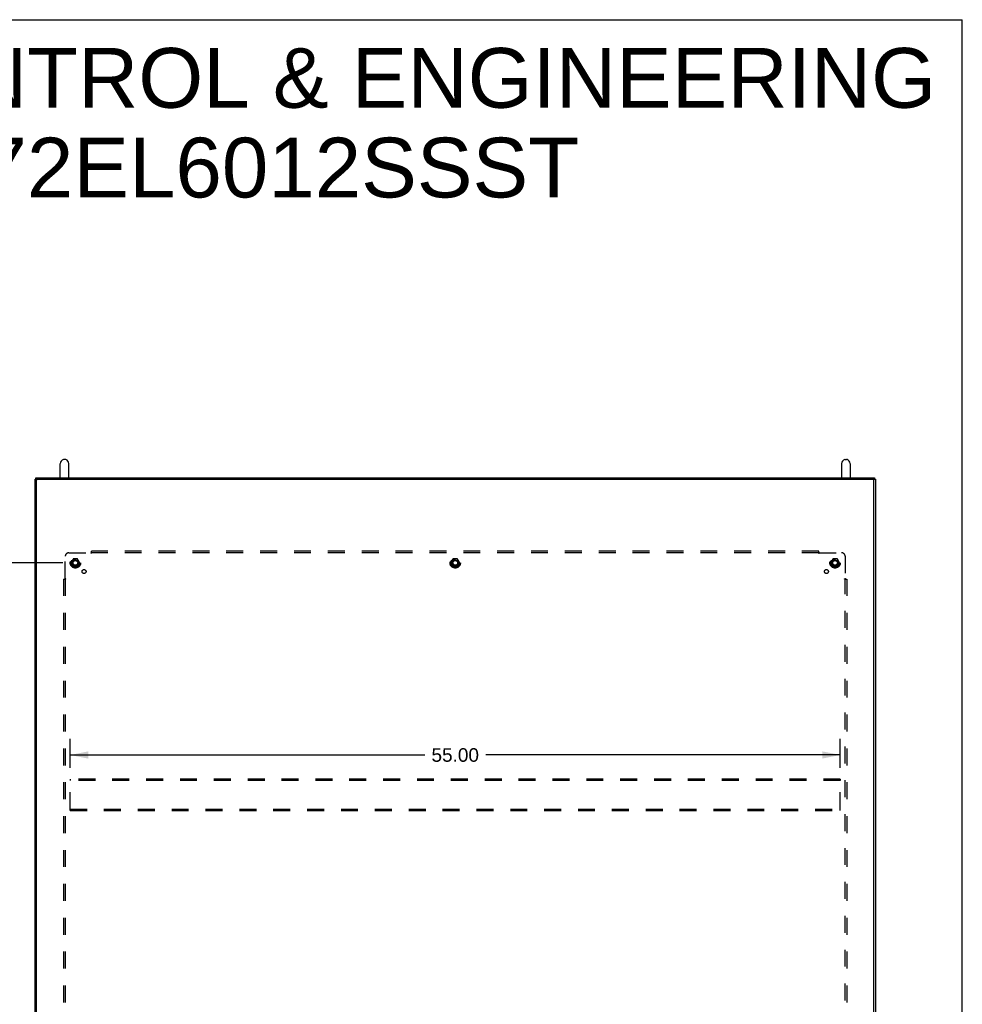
# Model space of a CAD drawing. Header units: inches. Extents: x 0 to 220, y 0 to 142.
# Tile 76 of 76: x 153 to 220, y 72 to 142. Entities that reach past the tile are written whole.
import ezdxf

# ---------------------------------------------------------------- set-up
doc = ezdxf.new("R2010")
doc.units = ezdxf.units.IN
doc.header["$LTSCALE"] = 12.090517
doc.header["$MEASUREMENT"] = 0
doc.linetypes.add('HIDDEN', pattern=[0.2, 0.1, -0.1])
doc.layers.get('0').update_dxf_attribs({"linetype": 'CONTINUOUS'})
for name, color, linetype in [('DEFAULT_2', 8, 'HIDDEN'), ('DIMENSIONS', 7, 'CONTINUOUS'), ('SUBPANEL', 7, 'CONTINUOUS')]:
    doc.layers.add(name, color=color, linetype=linetype)
doc.styles.get("Standard").update_dxf_attribs({"font": 'arial.ttf'})
doc.dimstyles.new('DIMSTYLE_1', dxfattribs={"dimtxt": 0.969828, "dimasz": 1.293103, "dimexe": 0.09, "dimexo": 0.07, "dimgap": 0.0375, "dimtad": 0, "dimtih": 1, "dimtoh": 1, "dimzin": 4, "dimdsep": 46, "dimtxsty": 'Standard', "dimblk": '_FILLED', "dimblk1": '_FILLED', "dimblk2": '_FILLED', "dimcen": 0.09, "dimazin": 1, "dimtfac": 1, "dimtdec": 3, "dimtofl": 0, "dimtmove": 0, "dimatfit": 3, "dimldrblk": '_FILLED', "dimfxl": 0, "dimtolj": 1, "dimtzin": 4, "dimarcsym": 0})

# ---------------------------------------------------------------- blocks, each defined once
blk = doc.blocks.new('_FILLED')
at = {"color": 0, "linetype": 'ByBlock'}
blk.add_solid([(0, 0), (-1, 0.2), (-1, -0.2)], dxfattribs=at)
blk = doc.blocks.new('*D2')
at = {"layer": 'DIMENSIONS', "color": 2, "linetype": 'Continuous'}
for p, q in [((155.587, 103.466), (146.877, 103.466)), ((148.041, 103.466), (148.041, 71.311)), ((148.041, 37.216), (148.041, 69.371)), ((155.587, 37.216), (146.877, 37.216))]:
    blk.add_line(p, q, dxfattribs=at)
at = {"layer": 'DIMENSIONS', "color": 2, "linetype": 'Continuous', "xscale": 1.2931034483, "yscale": 1.2931034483, "zscale": 1.2931034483}
for p, rotation in [((148.041, 103.466), 90), ((148.041, 37.216), 270)]:
    blk.add_blockref('_FILLED', p, dxfattribs=dict(at, rotation=rotation))
at = {"layer": 'DIMENSIONS', "color": 2, "linetype": 'Continuous', "insert": (148.041, 70.826), "char_height": 0.9698, "width": 3.38899, "attachment_point": 2, "line_spacing_factor": 0.9}
blk.add_mtext('66.25', dxfattribs=at)
blk = doc.blocks.new('*D7')
at = {"layer": 'DIMENSIONS', "color": 2, "linetype": 'Continuous'}
for p, q in [((156.117, 88.83), (156.117, 90.915)), ((211.117, 88.83), (211.117, 90.915)), ((156.117, 89.751), (181.438, 89.751)), ((211.117, 89.751), (185.797, 89.751))]:
    blk.add_line(p, q, dxfattribs=at)
at = {"layer": 'DIMENSIONS', "color": 2, "linetype": 'Continuous', "xscale": 1.2931034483, "yscale": 1.2931034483, "zscale": 1.2931034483, "rotation": 180}
blk.add_blockref('_FILLED', (156.117, 89.751), dxfattribs=at)
at = {"layer": 'DIMENSIONS', "color": 2, "linetype": 'Continuous', "xscale": 1.2931034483, "yscale": 1.2931034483, "zscale": 1.2931034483}
blk.add_blockref('_FILLED', (211.117, 89.751), dxfattribs=at)
at = {"layer": 'DIMENSIONS', "color": 2, "linetype": 'Continuous', "insert": (183.617, 90.236), "char_height": 0.9698, "width": 3.38899, "attachment_point": 2, "line_spacing_factor": 0.9}
blk.add_mtext('55.00', dxfattribs=at)

msp = doc.modelspace()

# ---------------------------------------------------------------- linework, layer by layer
at = {"color": 7, "linetype": 'Continuous'}
for p, q in [((0, 142.241), (219.828, 142.241)), ((219.828, 0), (219.828, 142.241)), ((155.415, 109.546), (155.415, 110.547)), ((155.765, 110.848), (155.677, 110.848)), ((156.027, 109.546), (156.027, 110.547)), ((211.207, 110.547), (211.207, 109.546)), ((211.469, 110.848), (211.557, 110.848)), ((211.819, 110.547), (211.819, 109.546)), ((153.721, 109.435), (153.617, 109.435)), ((153.669, 109.435), (153.669, 109.53)), ((153.721, 109.371), (153.721, 109.435)), ((153.729, 109.546), (213.505, 109.546)), ((213.513, 109.371), (213.513, 109.435)), ((213.513, 109.435), (213.617, 109.435)), ((213.565, 109.53), (213.565, 109.435))]:
    msp.add_line(p, q, dxfattribs=at)
at = {"color": 3, "linetype": 'Continuous'}
for p, q in [((153.617, 34.445), (153.617, 109.435)), ((153.721, 34.505), (153.721, 109.371)), ((153.729, 109.445), (213.505, 109.445)), ((213.453, 109.431), (153.781, 109.431)), ((213.513, 34.505), (213.513, 109.371)), ((213.617, 109.435), (213.617, 34.445))]:
    msp.add_line(p, q, dxfattribs=at)
at = {"color": 7, "linetype": 'Continuous'}
for points in [[(153.669, 109.53), (153.669, 109.531), (153.67, 109.532), (153.671, 109.534), (153.672, 109.535), (153.674, 109.536), (153.676, 109.537), (153.678, 109.538), (153.681, 109.539), (153.684, 109.54), (153.687, 109.541), (153.69, 109.542), (153.694, 109.543), (153.698, 109.543), (153.702, 109.544), (153.706, 109.544), (153.711, 109.545), (153.715, 109.545), (153.72, 109.545), (153.724, 109.546), (153.729, 109.546)], [(213.505, 109.546), (213.51, 109.546), (213.515, 109.545), (213.519, 109.545), (213.524, 109.545), (213.528, 109.544), (213.532, 109.544), (213.536, 109.543), (213.54, 109.543), (213.544, 109.542), (213.548, 109.541), (213.551, 109.54), (213.554, 109.539), (213.556, 109.538), (213.559, 109.537), (213.561, 109.536), (213.562, 109.535), (213.563, 109.534), (213.564, 109.532), (213.565, 109.531), (213.565, 109.53)]]:
    msp.add_lwpolyline(points, dxfattribs=at)
at = {"color": 3, "linetype": 'Continuous'}
for points in [[(153.729, 109.445), (153.724, 109.445), (153.72, 109.445), (153.715, 109.445), (153.711, 109.444), (153.706, 109.444), (153.702, 109.443), (153.698, 109.443), (153.694, 109.442), (153.69, 109.441), (153.687, 109.441), (153.684, 109.44), (153.681, 109.439), (153.678, 109.438), (153.676, 109.437), (153.674, 109.436), (153.673, 109.435)], [(213.561, 109.435), (213.561, 109.436), (213.559, 109.437), (213.556, 109.438), (213.554, 109.439), (213.551, 109.44), (213.548, 109.441), (213.544, 109.441), (213.54, 109.442), (213.536, 109.443), (213.532, 109.443), (213.528, 109.444), (213.524, 109.444), (213.519, 109.445), (213.515, 109.445), (213.51, 109.445), (213.505, 109.445)]]:
    msp.add_lwpolyline(points, dxfattribs=at)
at = {"color": 7, "linetype": 'Continuous'}
for centre, radius, start, end in [((155.721, 110.548), 0.306, 105.63034, 180), ((155.677, 110.704), 0.144, 90, 105.63034), ((155.765, 110.704), 0.144, 74.36966, 90), ((155.721, 110.548), 0.306, 0, 74.36966), ((211.513, 110.548), 0.306, 105.63034, 180), ((211.469, 110.704), 0.144, 90, 105.63034), ((211.557, 110.704), 0.144, 74.36966, 90), ((211.513, 110.548), 0.306, 0, 74.36966)]:
    msp.add_arc(centre, radius, start, end, dxfattribs=at)
at = {"color": 3, "linetype": 'Continuous'}
for centre, start, end in [((153.781, 109.371), 90, 180), ((213.453, 109.371), 0, 90)]:
    msp.add_arc(centre, 0.06, start, end, dxfattribs=at)
at = {"layer": 'DEFAULT_2', "color": 8, "linetype": 'HIDDEN'}
for p, q in [((156.329, 103.739), (156.175, 103.471)), ((156.175, 103.461), (156.329, 103.194)), ((156.647, 103.744), (156.338, 103.744)), ((156.81, 103.471), (156.655, 103.739)), ((156.655, 103.194), (156.81, 103.461)), ((183.454, 103.739), (183.3, 103.471)), ((183.3, 103.461), (183.454, 103.194)), ((183.772, 103.744), (183.463, 103.744)), ((183.935, 103.471), (183.78, 103.739)), ((183.78, 103.194), (183.935, 103.461)), ((210.579, 103.739), (210.425, 103.471)), ((210.425, 103.461), (210.579, 103.194)), ((210.897, 103.744), (210.588, 103.744)), ((211.06, 103.471), (210.905, 103.739)), ((210.905, 103.194), (211.06, 103.461)), ((156.647, 103.189), (156.338, 103.189)), ((183.772, 103.189), (183.463, 103.189)), ((210.897, 103.189), (210.588, 103.189)), ((156.117, 88.029), (156.117, 87.925)), ((211.117, 88.029), (156.117, 88.029)), ((156.117, 85.883), (156.117, 87.925)), ((211.117, 87.925), (156.117, 87.925)), ((211.117, 88.029), (211.117, 87.925)), ((211.117, 85.883), (211.117, 87.925)), ((156.117, 85.779), (156.117, 85.883)), ((156.117, 85.883), (211.117, 85.883)), ((156.117, 85.779), (211.117, 85.779)), ((211.117, 85.779), (211.117, 85.883))]:
    msp.add_line(p, q, dxfattribs=at)
for centre, radius in [((156.492, 103.466), 0.372), ((156.492, 103.466), 0.356), ((156.492, 103.466), 0.318), ((156.492, 103.466), 0.204), ((156.492, 103.466), 0.183), ((156.492, 103.466), 0.183), ((156.492, 103.466), 0.166), ((183.617, 103.466), 0.372), ((183.617, 103.466), 0.356), ((183.617, 103.466), 0.318), ((183.617, 103.466), 0.204), ((183.617, 103.466), 0.183), ((183.617, 103.466), 0.183), ((183.617, 103.466), 0.166), ((210.742, 103.466), 0.372), ((210.742, 103.466), 0.356), ((210.742, 103.466), 0.318), ((210.742, 103.466), 0.204), ((210.742, 103.466), 0.183), ((210.742, 103.466), 0.183), ((210.742, 103.466), 0.166)]:
    msp.add_circle(centre, radius, dxfattribs=at)
for centre, start, end in [((156.183, 103.466), 150.01268, 209.98829), ((156.338, 103.734), 90.01235, 149.98915), ((156.647, 103.734), 30.01204, 89.98872), ((156.801, 103.466), 330.01268, 29.98829), ((183.308, 103.466), 150.01268, 209.98829), ((183.463, 103.734), 90.01235, 149.98915), ((183.772, 103.734), 30.01204, 89.98872), ((183.926, 103.466), 330.01268, 29.98829), ((210.433, 103.466), 150.01268, 209.98829), ((210.588, 103.734), 90.01235, 149.98915), ((210.897, 103.734), 30.01204, 89.98872), ((211.051, 103.466), 330.01268, 29.98829), ((156.338, 103.199), 210.01204, 269.98872), ((156.647, 103.199), 270.01235, 329.98915), ((183.463, 103.199), 210.01204, 269.98872), ((183.772, 103.199), 270.01235, 329.98915), ((210.588, 103.199), 210.01204, 269.98872), ((210.897, 103.199), 270.01235, 329.98915)]:
    msp.add_arc(centre, 0.01, start, end, dxfattribs=at)
at = {"layer": 'SUBPANEL', "color": 8, "linetype": 'HIDDEN'}
for p, q in [((156.023, 104.185), (157.613, 104.185)), ((157.631, 104.204), (157.625, 104.197)), ((157.648, 104.144), (157.648, 104.31)), ((209.586, 104.31), (157.648, 104.31)), ((209.586, 104.185), (157.648, 104.185)), ((209.586, 104.144), (209.586, 104.31)), ((209.621, 104.185), (211.211, 104.185)), ((155.773, 102.345), (155.773, 103.935)), ((211.461, 103.935), (211.461, 102.345)), ((155.648, 102.31), (155.648, 38.372)), ((155.648, 102.31), (155.814, 102.31)), ((155.773, 102.31), (155.773, 38.372)), ((211.42, 102.31), (211.586, 102.31)), ((211.461, 38.372), (211.461, 102.31)), ((211.48, 102.327), (211.473, 102.333)), ((211.586, 102.31), (211.586, 38.372))]:
    msp.add_line(p, q, dxfattribs=at)
for points in [[(157.625, 104.197), (157.623, 104.195), (157.621, 104.193), (157.619, 104.192), (157.618, 104.19), (157.616, 104.188), (157.614, 104.186), (157.613, 104.185)], [(157.648, 104.144), (157.647, 104.145), (157.645, 104.145), (157.643, 104.146), (157.642, 104.147), (157.64, 104.148), (157.639, 104.15), (157.637, 104.151), (157.635, 104.152), (157.634, 104.154), (157.633, 104.156), (157.631, 104.157), (157.63, 104.159), (157.629, 104.161), (157.627, 104.163), (157.626, 104.166), (157.625, 104.168), (157.623, 104.17), (157.622, 104.173), (157.62, 104.175), (157.619, 104.177), (157.617, 104.179), (157.616, 104.181), (157.614, 104.183), (157.613, 104.185)], [(157.648, 104.223), (157.647, 104.221), (157.645, 104.219), (157.644, 104.217), (157.642, 104.215), (157.64, 104.213), (157.639, 104.212), (157.637, 104.21), (157.636, 104.208), (157.634, 104.207), (157.633, 104.205), (157.631, 104.204)], [(209.586, 104.223), (209.588, 104.221), (209.589, 104.219), (209.591, 104.217), (209.592, 104.215), (209.594, 104.213), (209.595, 104.212), (209.597, 104.21), (209.598, 104.208), (209.6, 104.207), (209.601, 104.205), (209.603, 104.204)], [(209.586, 104.144), (209.588, 104.145), (209.589, 104.145), (209.591, 104.146), (209.593, 104.147), (209.594, 104.148), (209.596, 104.15), (209.597, 104.151), (209.599, 104.152), (209.6, 104.154), (209.602, 104.156), (209.603, 104.157), (209.604, 104.159), (209.606, 104.161), (209.607, 104.163), (209.608, 104.166), (209.611, 104.17)], [(209.603, 104.204), (209.609, 104.197), (209.611, 104.195), (209.613, 104.193), (209.615, 104.192), (209.617, 104.19), (209.618, 104.188), (209.62, 104.186), (209.621, 104.185)], [(209.611, 104.17), (209.612, 104.173), (209.614, 104.175), (209.615, 104.177), (209.617, 104.179), (209.618, 104.181), (209.62, 104.183), (209.621, 104.185)], [(155.735, 102.31), (155.737, 102.312), (155.739, 102.313), (155.741, 102.315), (155.743, 102.316), (155.745, 102.318), (155.747, 102.319), (155.748, 102.321), (155.75, 102.322), (155.752, 102.324), (155.753, 102.325), (155.755, 102.327)], [(155.755, 102.327), (155.761, 102.333), (155.763, 102.335), (155.765, 102.337), (155.767, 102.339), (155.769, 102.341), (155.77, 102.342), (155.772, 102.344), (155.773, 102.345)], [(155.788, 102.335), (155.786, 102.337), (155.783, 102.338), (155.781, 102.339), (155.779, 102.341), (155.777, 102.342), (155.775, 102.344), (155.773, 102.345)], [(155.814, 102.31), (155.814, 102.312), (155.813, 102.313), (155.812, 102.315), (155.811, 102.317), (155.81, 102.318), (155.809, 102.32), (155.807, 102.321), (155.806, 102.323), (155.804, 102.324), (155.803, 102.326), (155.801, 102.327), (155.799, 102.328), (155.797, 102.33), (155.795, 102.331), (155.793, 102.332), (155.788, 102.335)], [(211.42, 102.31), (211.421, 102.312), (211.421, 102.313), (211.422, 102.315), (211.423, 102.317), (211.424, 102.318), (211.426, 102.32), (211.427, 102.321), (211.428, 102.323), (211.43, 102.324), (211.432, 102.326), (211.433, 102.327), (211.435, 102.328), (211.437, 102.33), (211.439, 102.331), (211.442, 102.332)], [(211.442, 102.332), (211.446, 102.335), (211.449, 102.337), (211.451, 102.338), (211.453, 102.339), (211.455, 102.341), (211.457, 102.342), (211.459, 102.344), (211.461, 102.345)], [(211.473, 102.333), (211.471, 102.335), (211.469, 102.337), (211.468, 102.339), (211.466, 102.341), (211.464, 102.342), (211.462, 102.344), (211.461, 102.345)], [(211.499, 102.31), (211.497, 102.312), (211.495, 102.313), (211.493, 102.315), (211.491, 102.316), (211.489, 102.318), (211.487, 102.319), (211.486, 102.321), (211.484, 102.322), (211.483, 102.324), (211.481, 102.325), (211.48, 102.327)]]:
    msp.add_lwpolyline(points, dxfattribs=at)
for centre, radius in [((156.492, 103.466), 0.25), ((183.617, 103.466), 0.25), ((210.742, 103.466), 0.25), ((157.111, 102.847), 0.141), ((210.123, 102.847), 0.141)]:
    msp.add_circle(centre, radius, dxfattribs=at)
for centre, start, end in [((156.023, 103.935), 90, 180), ((211.211, 103.935), 0, 90)]:
    msp.add_arc(centre, 0.25, start, end, dxfattribs=at)

# ---------------------------------------------------------------- texts
at = {"layer": 'DIMENSIONS', "color": 2, "linetype": 'Continuous', "insert": (163.972, 140.221), "char_height": 4.26724, "width": 107.77561, "attachment_point": 2, "line_spacing_factor": 0.9}
msp.add_mtext('SAGINAW CONTROL & ENGINEERING\\PSCE-72EL6012SSST', dxfattribs=at)

# ---------------------------------------------------------------- dimensions: what is measured, and where the dimension line sits
at = {"layer": 'DIMENSIONS', "color": 2, "linetype": 'Continuous'}
dim = msp.add_linear_dim(base=(148.041, 37.216), p1=(155.657, 103.466), p2=(155.657, 37.216), angle=270, dimstyle='DIMSTYLE_1', dxfattribs=at)
dim.commit()
dim.dimension.update_dxf_attribs({"geometry": '*D2', "text_midpoint": (148.037, 70.336), "dimtype": 160})
dim = msp.add_linear_dim(base=(211.117, 89.751), p1=(156.117, 90.985), p2=(211.117, 90.985), dimstyle='DIMSTYLE_1', dxfattribs=at)
dim.commit()
dim.dimension.update_dxf_attribs({"geometry": '*D7', "text_midpoint": (183.613, 89.746), "dimtype": 160})

doc.saveas('drawing.dxf')
